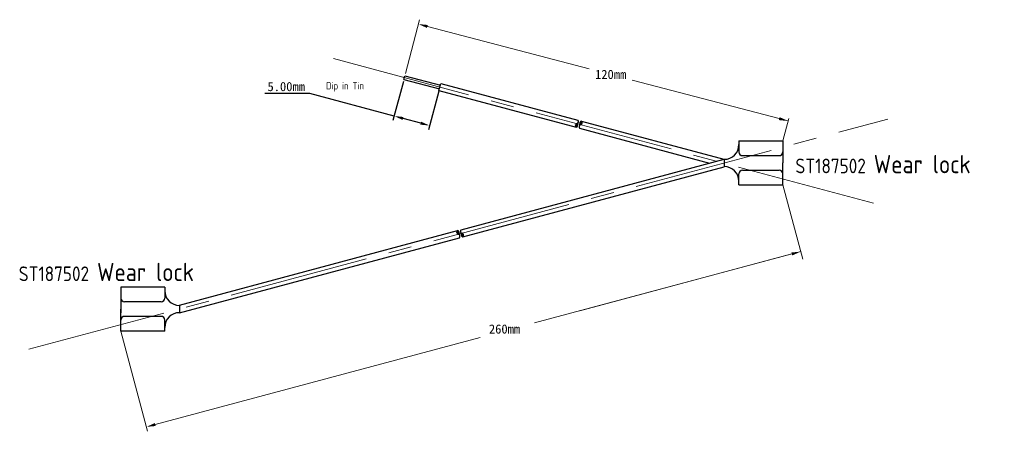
# Model space of a CAD drawing. Header units: millimetres. Extents: x 200 to 334, y 131 to 188.
import ezdxf

# ---------------------------------------------------------------- set-up
doc = ezdxf.new("R2010")
doc.units = ezdxf.units.MM
doc.linetypes.add('CENTER2', pattern=[28.575, 19.05, -3.175, 3.175, -3.175])
doc.styles.add('工程字', font='gbenor.shx', dxfattribs={"bigfont": 'gbcbig.shx'})
doc.dimstyles.new('ISO-25', dxfattribs={"dimscale": 0.5, "dimtxt": 2.5, "dimasz": 2.5, "dimexe": 1.25, "dimexo": 0.625, "dimtad": 1, "dimtih": 1, "dimtoh": 1, "dimtxsty": 'Standard', "dimcen": 2.5, "dimadec": 0, "dimazin": 0, "dimtfac": 1, "dimtmove": 0, "dimatfit": 3, "dimfxl": 0, "dimarcsym": 0})

# ---------------------------------------------------------------- blocks, each defined once
blk = doc.blocks.new('*D0')
at = {"color": 0, "lineweight": -2}
for p, q in [((252.14, 179.18), (250.72, 173.87)), ((239.4, 177.55), (233.25, 177.55)), ((250.88, 174.48), (239.4, 177.55)), ((256.97, 177.89), (255.55, 172.58)), ((254.5, 173.51), (252.09, 174.15))]:
    blk.add_line(p, q, dxfattribs=at)
at = {"color": 0, "lineweight": 13}
for points in [[(252.14, 174.35), (252.03, 173.95), (250.88, 174.48)], [(254.55, 173.71), (254.45, 173.31), (255.71, 173.18)]]:
    blk.add_solid(points, dxfattribs=at)
at = {"layer": 'Defpoints', "color": 0, "lineweight": 13}
for p in [(252.22, 179.48), (257.05, 178.19), (250.88, 174.48)]:
    blk.add_point(p, dxfattribs=at)
at = {"color": 0, "lineweight": 13, "insert": (236.17, 178.49), "char_height": 1.25, "attachment_point": 5}
blk.add_mtext('5.00mm', dxfattribs=at)

msp = doc.modelspace()

# ---------------------------------------------------------------- hatches: boundary and pattern name
h = msp.add_hatch()
h.set_pattern_fill('ANSI38', color=5, scale=0.025, angle=15, style=0)
h.set_pattern_definition([(300, (61.93139, 384.12574), (-0.068740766, -0.0396875), []), (210, (61.93139, 384.12574), (-0.177169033, -0.010634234), [0.1984375, -0.1190625])])
h.paths.add_polyline_path([(275.736, 173.18, -0.3973597), (275.802, 173.423, 0.6), (275.672, 172.94, 0.6), (275.802, 173.423, -0.3973597)])
h.paths.add_polyline_path([(276.414, 173.777, 0.6), (276.285, 173.294, -0.3973597), (276.35, 173.537, -0.3973597), (276.285, 173.294, 0.6)])
h = msp.add_hatch(color=3)
h.paths.add_polyline_path([(276.285, 173.294, 0.3973597), (276.35, 173.537, 0.3973597)])
h.paths.add_polyline_path([(275.802, 173.423, 0.3973597), (275.736, 173.18, 0.3973597)])
h = msp.add_hatch()
h.set_pattern_fill('ANSI38', color=5, scale=0.025, angle=15, style=0)
h.set_pattern_definition([(60, (45.77099, -52.32687), (-0.068740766, 0.0396875), []), (150, (45.77099, -52.32687), (-0.177169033, 0.010634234), [0.1984375, -0.1190625])])
h.paths.add_polyline_path([(259.576, 158.619, -0.3973597), (259.641, 158.375, 0.6), (259.512, 158.858, 0.6), (259.641, 158.375, -0.3973597)])
h.paths.add_polyline_path([(260.124, 158.505, -0.3973597), (260.189, 158.262, -0.3973597), (260.124, 158.505, 0.6), (260.254, 158.022, 0.6)])
h = msp.add_hatch(color=3)
h.paths.add_polyline_path([(260.189, 158.262, 0.3973597), (260.124, 158.505, 0.3973597)])
h.paths.add_polyline_path([(259.576, 158.619, 0.3973597), (259.641, 158.375, 0.3973597)])

# ---------------------------------------------------------------- linework, layer by layer
at = {"color": 1, "lineweight": 13}
for p, q in [((252.428, 180.269), (254.353, 187.614)), ((255.403, 186.693), (277.474, 180.91)), ((304.578, 173.809), (283.308, 179.382)), ((303.863, 171.081), (304.66, 174.121)), ((303.863, 165.081), (306.571, 154.977)), ((269.998, 146.272), (306.297, 155.998)), ((305.09, 155.675), (276.171, 147.926)), ((213.617, 145.169), (217.279, 131.499)), ((218.325, 132.426), (262.61, 144.292))]:
    msp.add_line(p, q, dxfattribs=at)
at = {"color": 1, "linetype": 'CENTER2', "lineweight": 0}
for p, q in [((242.625, 182.313), (318.183, 162.067)), ((201.08, 142.684), (318.183, 174.062))]:
    msp.add_line(p, q, dxfattribs=at)
for p, q in [((252.22, 179.483), (252.349, 179.966)), ((252.349, 179.966), (257.179, 178.672)), ((252.22, 179.483), (257.049, 178.189)), ((256.984, 177.948), (257.243, 178.914)), ((257.243, 178.914), (275.931, 173.906)), ((256.984, 177.948), (275.672, 172.94)), ((276.414, 173.777), (295.801, 168.582)), ((276.155, 172.811), (293.869, 168.065)), ((297.863, 171.081), (303.863, 171.081)), ((297.863, 171.081), (297.863, 169.581)), ((297.863, 171.081), (297.863, 170.581)), ((303.863, 171.081), (303.863, 168.081)), ((259.995, 158.988), (295.863, 168.599)), ((295.863, 168.599), (295.863, 167.564)), ((298.363, 169.081), (303.363, 169.081)), ((303.863, 165.081), (303.863, 168.081)), ((260.254, 158.022), (295.863, 167.564)), ((297.863, 165.081), (297.863, 166.581)), ((298.363, 167.081), (303.363, 167.081)), ((297.863, 165.081), (297.863, 165.581)), ((297.863, 165.081), (303.863, 165.081)), ((221.617, 148.704), (259.512, 158.858)), ((221.617, 147.669), (259.771, 157.893)), ((213.617, 151.169), (213.617, 148.169)), ((219.617, 151.169), (213.617, 151.169)), ((219.617, 151.169), (219.617, 149.669)), ((219.117, 149.169), (214.117, 149.169)), ((213.617, 148.669), (213.617, 147.669)), ((213.617, 145.169), (213.617, 148.169)), ((221.617, 148.704), (221.617, 147.669)), ((219.117, 147.169), (214.117, 147.169)), ((219.617, 145.169), (219.617, 146.669)), ((219.617, 145.169), (213.617, 145.169))]:
    msp.add_line(p, q)
for centre, radius, start, end in [((275.866, 173.147), 0.283, 103.07249, 226.92751), ((275.608, 173.216), 0.283, 283.07249, 46.92751), ((275.898, 173.267), 0.183, 121.65824, 208.34176), ((275.64, 173.336), 0.183, 301.65824, 28.34176), ((275.737, 173.699), 0.283, 283.07249, 46.92751), ((276.349, 173.018), 0.283, 103.07249, 226.92751), ((276.478, 173.501), 0.283, 103.07249, 226.92751), ((276.446, 173.381), 0.183, 121.65824, 208.34176), ((276.22, 173.57), 0.283, 283.07249, 46.92751), ((276.188, 173.45), 0.183, 301.65824, 28.34176), ((295.863, 170.581), 2, 270, 0), ((298.363, 169.581), 0.5, 180, 270), ((303.363, 169.581), 0.5, 270, 360), ((295.863, 165.581), 2, 0, 90), ((298.363, 166.581), 0.5, 90, 180), ((303.363, 166.581), 0.5, 0, 90), ((259.705, 158.651), 0.283, 133.07249, 256.92751), ((259.448, 158.582), 0.283, 313.07249, 76.92751), ((259.737, 158.532), 0.183, 151.65824, 238.34176), ((259.48, 158.463), 0.183, 331.65824, 58.34176), ((259.577, 158.099), 0.283, 313.07249, 76.92751), ((260.188, 158.781), 0.283, 133.07249, 256.92751), ((260.318, 158.298), 0.283, 133.07249, 256.92751), ((260.285, 158.418), 0.183, 151.65824, 238.34176), ((260.028, 158.349), 0.183, 331.65824, 58.34176), ((260.06, 158.229), 0.283, 313.07249, 76.92751), ((221.617, 150.669), 2, 180, 270), ((214.117, 149.669), 0.5, 180, 270), ((219.117, 149.669), 0.5, 270, 0), ((221.617, 145.669), 2, 90, 180), ((214.117, 146.669), 0.5, 90, 180), ((219.117, 146.669), 0.5, 0, 90)]:
    msp.add_arc(centre, radius, start, end)
at = {"color": 1, "lineweight": 13}
for points in [[(255.456, 186.894), (255.351, 186.491), (254.194, 187.01)], [(303.422, 174.328), (303.316, 173.925), (304.578, 173.809)], [(305.036, 155.876), (305.144, 155.474), (306.297, 155.998)], [(218.271, 132.627), (218.379, 132.225), (217.118, 132.103)]]:
    msp.add_solid(points, dxfattribs=at)

# ---------------------------------------------------------------- texts
msp.add_text('260mm', height=1.25, dxfattribs=at).set_placement((263.798, 144.821))
at = {"color": 1, "lineweight": 13, "insert": (280.391, 180.146), "char_height": 1.25, "attachment_point": 5}
msp.add_mtext('{\\f宋体|b0|i0|c134|p54;120mm}', dxfattribs=at)
at = {"color": 1, "lineweight": 13, "insert": (241.602, 179.108), "char_height": 1, "width": 9.0322, "attachment_point": 1, "style": '工程字'}
msp.add_mtext('Dip in Tin', dxfattribs=at)
at = {"color": 1, "char_height": 1.9995, "width": 40.85504, "attachment_point": 1, "style": '工程字'}
for insert in [(305.58, 169.174), (199.709, 154.475)]:
    msp.add_mtext('ST187502 {\\H1.25x;Wear lock}', dxfattribs=dict(at, insert=insert))

# ---------------------------------------------------------------- dimensions: what is measured, and where the dimension line sits
at = {"color": 1, "lineweight": 13}
dim = msp.add_linear_dim(base=(250.878, 174.477), p1=(257.049, 178.189), p2=(252.22, 179.483), angle=165, text='5.00mm', dimstyle='ISO-25', dxfattribs=at)
dim.commit()
dim.dimension.update_dxf_attribs({"geometry": '*D0', "text_midpoint": (236.169, 177.553), "dimtype": 161})

doc.saveas('drawing.dxf')
